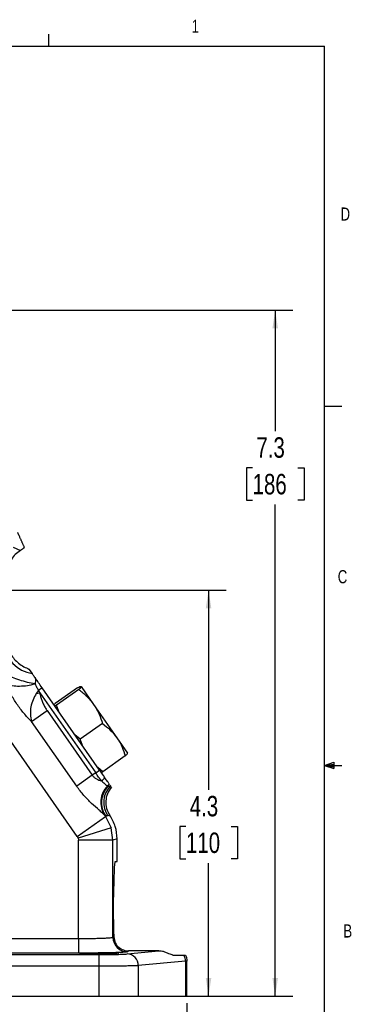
# Model space of a CAD drawing. Header units: inches. Extents: x 0.3 to 16.6, y 0.2 to 10.8.
# Tile 13 of 13: x 14.2 to 16.6, y 3.8 to 10.8. Entities that reach past the tile are written whole.
import ezdxf

# ---------------------------------------------------------------- set-up
doc = ezdxf.new("R2010")
doc.units = ezdxf.units.IN
doc.header["$MEASUREMENT"] = 0
doc.layers.add('BORDER', color=7, linetype='Continuous', lineweight=25)
doc.layers.add('SLD-0', color=7, linetype='Continuous', lineweight=25)
doc.styles.add('SLDTEXTSTYLE0', font='TXT', dxfattribs={"width": 0.75})
doc.dimstyles.new('SLDDIMSTYLE0', dxfattribs={"dimtxt": 0.145833, "dimasz": 0.13, "dimexe": 0, "dimexo": 0.0625, "dimgap": 0.036458, "dimtad": 0, "dimtih": 1, "dimtoh": 1, "dimdec": 1, "dimlfac": 1.5, "dimrnd": 1e-09, "dimzin": 12, "dimdsep": 46, "dimtxsty": 'SLDTEXTSTYLE0', "dimsah": 1, "dimcen": 0.09, "dimadec": 0, "dimazin": 3, "dimtfac": 1, "dimtdec": 1, "dimtofl": 0, "dimtmove": 0, "dimatfit": 3, "dimfxl": 0, "dimfrac": 2, "dimtolj": 1, "dimtzin": 12, "dimarcsym": 0})

# ---------------------------------------------------------------- blocks, each defined once
blk = doc.blocks.new('_D')
at = {"layer": 'SLD-0'}
for p, q in [((12.7388, 8.7583), (16.1493, 8.7583)), ((16.0243, 8.7583), (16.0243, 7.8962)), ((15.8627, 7.6349), (15.8184, 7.6349)), ((15.8184, 7.6349), (15.8184, 7.4032)), ((16.186, 7.6349), (16.2303, 7.6349)), ((16.2303, 7.6349), (16.2303, 7.4032)), ((15.8184, 7.4032), (15.8627, 7.4032)), ((16.0243, 3.8671), (16.0243, 7.3736)), ((16.2303, 7.4032), (16.186, 7.4032)), ((15.0961, 3.8671), (16.1493, 3.8671))]:
    blk.add_line(p, q, dxfattribs=at)
for points in [[(16.0243, 8.7583), (16.0043, 8.6283), (16.0443, 8.6283)], [(16.0243, 3.8671), (16.0443, 3.9971), (16.0043, 3.9971)]]:
    blk.add_solid(points, dxfattribs=at)
at = {"layer": 'SLD-0', "char_height": 0.14583, "attachment_point": 1, "style": 'SLDTEXTSTYLE0'}
for s, insert in [('7.3', (15.8897, 7.8524)), ('186', (15.8627, 7.5912))]:
    blk.add_mtext(s, dxfattribs=dict(at, insert=insert))
blk = doc.blocks.new('_D_3')
at = {"layer": 'SLD-0'}
for p, q in [((12.7719, 3.9701), (12.7719, 3.0034)), ((15.3942, 3.8171), (15.3942, 3.0034)), ((12.7719, 3.1284), (13.4799, 3.1284)), ((13.652, 3.1284), (13.6076, 3.1284)), ((13.6076, 3.1284), (13.6076, 2.8967)), ((13.9752, 3.1284), (14.0196, 3.1284)), ((14.0196, 3.1284), (14.0196, 2.8967)), ((15.3942, 3.1284), (14.1473, 3.1284)), ((13.6076, 2.8967), (13.652, 2.8967)), ((14.0196, 2.8967), (13.9752, 2.8967))]:
    blk.add_line(p, q, dxfattribs=at)
for points in [[(12.7719, 3.1284), (12.9019, 3.1084), (12.9019, 3.1484)], [(15.3942, 3.1284), (15.2642, 3.1484), (15.2642, 3.1084)]]:
    blk.add_solid(points, dxfattribs=at)
at = {"layer": 'SLD-0', "char_height": 0.14583, "attachment_point": 1, "style": 'SLDTEXTSTYLE0'}
for s, insert in [('3.9', (13.679, 3.346)), ('100', (13.652, 3.0847))]:
    blk.add_mtext(s, dxfattribs=dict(at, insert=insert))
blk = doc.blocks.new('_D_4')
at = {"layer": 'SLD-0'}
for p, q in [((12.7162, 6.7617), (15.6732, 6.7617)), ((15.5482, 6.7617), (15.5482, 5.339)), ((15.3866, 5.0777), (15.3422, 5.0777)), ((15.3422, 5.0777), (15.3422, 4.846)), ((15.7098, 5.0777), (15.7542, 5.0777)), ((15.7542, 5.0777), (15.7542, 4.846)), ((15.3422, 4.846), (15.3866, 4.846)), ((15.7542, 4.846), (15.7098, 4.846)), ((15.5482, 3.8671), (15.5482, 4.8165)), ((15.0961, 3.8671), (15.6732, 3.8671))]:
    blk.add_line(p, q, dxfattribs=at)
for points in [[(15.5482, 6.7617), (15.5282, 6.6317), (15.5682, 6.6317)], [(15.5482, 3.8671), (15.5682, 3.9971), (15.5282, 3.9971)]]:
    blk.add_solid(points, dxfattribs=at)
at = {"layer": 'SLD-0', "char_height": 0.14583, "attachment_point": 1, "style": 'SLDTEXTSTYLE0'}
for s, insert in [('4.3', (15.4136, 5.2953)), ('110', (15.3866, 5.034))]:
    blk.add_mtext(s, dxfattribs=dict(at, insert=insert))

msp = doc.modelspace()

# ---------------------------------------------------------------- linework, layer by layer
at = {"color": 7, "linetype": 'Continuous', "lineweight": 25}
for p, q in [((14.1534, 7.0684), (14.2045, 7.0451)), ((14.2653, 6.1999), (14.2883, 6.1671)), ((14.3335, 6.0476), (14.3178, 6.0252)), ((14.3593, 6.0657), (14.3335, 6.0476)), ((14.3335, 6.0476), (14.342, 6.0307)), ((14.7702, 5.4787), (14.3593, 6.0657)), ((14.6123, 6.0665), (14.4524, 5.9546)), ((14.6208, 6.0543), (14.4609, 5.9424)), ((14.6378, 6.0753), (14.7273, 5.9475)), ((14.3178, 6.0252), (14.342, 6.0307)), ((14.342, 6.0307), (14.7423, 5.4591)), ((14.2833, 5.8249), (14.3948, 5.903)), ((14.3948, 5.903), (14.7177, 5.4419)), ((14.4435, 5.9454), (14.4524, 5.9546)), ((14.4609, 5.9424), (14.4492, 5.9371)), ((14.4782, 5.8959), (14.4609, 5.9424)), ((14.7273, 5.9475), (14.8935, 5.7101)), ((14.6103, 5.0066), (14.0415, 5.8188)), ((14.6061, 5.3638), (14.2833, 5.8249)), ((14.7913, 5.8109), (14.6314, 5.6989)), ((14.6314, 5.6989), (14.5932, 5.7316)), ((14.6472, 5.6544), (14.6314, 5.6989)), ((14.8935, 5.7101), (14.9701, 5.6006)), ((14.9532, 5.5797), (14.7933, 5.4677)), ((14.7423, 5.4591), (14.7702, 5.4787)), ((14.7933, 5.4677), (14.7565, 5.4984)), ((14.7177, 5.4419), (14.6061, 5.3638)), ((14.7423, 5.4591), (14.7177, 5.4419)), ((14.7816, 5.4625), (14.7933, 5.4677)), ((14.8264, 5.3662), (14.8296, 5.3637)), ((14.8296, 5.3637), (14.8432, 5.3621)), ((14.8432, 5.3621), (14.8528, 5.3609)), ((14.848, 5.3677), (14.8452, 5.3716)), ((14.8528, 5.3609), (14.848, 5.3677)), ((14.6103, 5.0066), (14.8121, 5.1479)), ((14.8053, 5.1577), (14.8121, 5.1479)), ((14.8126, 5.1521), (14.8053, 5.1577)), ((14.8288, 5.1532), (14.8121, 5.1479)), ((14.8121, 5.1479), (14.8515, 5.068)), ((14.8288, 5.1532), (14.8126, 5.1521)), ((14.8436, 5.1554), (14.8288, 5.1532)), ((14.8515, 5.068), (14.6165, 4.9939)), ((14.8651, 4.9799), (14.8515, 5.068)), ((14.6103, 5.0066), (14.6165, 4.9939)), ((14.6165, 4.9939), (14.6187, 4.9799)), ((14.8952, 4.9893), (14.8651, 4.9799)), ((14.8952, 4.8271), (14.8952, 4.9893)), ((14.6187, 4.2782), (14.6187, 4.9799)), ((14.8651, 4.9799), (14.6187, 4.9799)), ((14.8651, 4.287), (14.8651, 4.9799)), ((14.8806, 4.8271), (14.8952, 4.8271)), ((14.8696, 4.4137), (14.8696, 4.5737)), ((14.8651, 4.287), (14.871, 4.2905)), ((13.7297, 4.2782), (14.6187, 4.2782)), ((14.6187, 4.2782), (14.6187, 4.1742)), ((13.4515, 4.1639), (14.7636, 4.1639)), ((14.6187, 4.1742), (13.7297, 4.1742)), ((14.7636, 4.1639), (14.7636, 4.0806)), ((14.9658, 4.1679), (15.1935, 4.1893)), ((14.9795, 4.1893), (14.969, 4.183)), ((15.1935, 4.1893), (14.9795, 4.1893)), ((15.2942, 4.1604), (15.3709, 4.1604)), ((14.7636, 4.0806), (13.4515, 4.0806)), ((14.7636, 4.0806), (14.7636, 3.8671)), ((15.3834, 4.1162), (15.0461, 4.0846)), ((15.0461, 4.0846), (15.0461, 3.8671)), ((15.3942, 4.1177), (15.3834, 4.1162)), ((15.3834, 4.1162), (15.3834, 3.8671)), ((15.3942, 3.8671), (15.3942, 4.1179)), ((10.7802, 3.8671), (14.7636, 3.8671)), ((14.7636, 3.8671), (15.0461, 3.8671)), ((15.0461, 3.8671), (15.3834, 3.8671)), ((15.3834, 3.8671), (15.3942, 3.8671))]:
    msp.add_line(p, q, dxfattribs=at)
at = {"color": 8, "linetype": 'Continuous', "lineweight": 25}
msp.add_arc((14.3292, 6.4139), 0.2502, 188.40976, 260.57296, dxfattribs=at)
at = {"color": 7, "linetype": 'Continuous', "lineweight": 25}
for centre, radius, start, end in [((14.7002, 5.5172), 0.1418, 305.5403, 319.4179), ((14.9429, 5.2491), 0.1652, 134.83269, 213.59135), ((14.9494, 5.2476), 0.1668, 135.91389, 214.93499), ((14.9656, 5.2487), 0.1668, 137.21442, 214.93444), ((14.7655, 5.4266), 0.0857, 315.26155, 328.20218), ((14.7698, 5.4217), 0.0834, 315.86232, 328.39573), ((14.782, 5.4187), 0.0834, 317.16267, 322.27615), ((14.9692, 4.2871), 0.1041, 180.05913, 269.90595), ((14.9636, 4.0855), 0.0825, 359.42359, 88.44064), ((15.2973, 4.1157), 0.0861, 0.34874, 31.28135)]:
    msp.add_arc(centre, radius, start, end, dxfattribs=at)
for centre, start_param, end_param in [((14.8806, 4.5737), 0, 1.570796), ((14.8806, 4.4137), 1.570796, 2.078998)]:
    msp.add_ellipse(centre, major_axis=(0, 0.2533), ratio=0.043661, start_param=start_param, end_param=end_param, dxfattribs=at)
msp.add_ellipse((14.7666, 4.1691), major_axis=(0.1406, 0), ratio=0.026186, dxfattribs=at)
for points, knots in [([(14.2316, 7.0692), (14.2305, 7.0718), (14.2282, 7.0769), (14.2247, 7.0847), (14.2212, 7.0926), (14.2177, 7.1005), (14.2141, 7.1086), (14.2105, 7.1166), (14.2069, 7.1248), (14.2032, 7.1332), (14.1993, 7.1418), (14.1959, 7.1495), (14.1929, 7.1561), (14.1905, 7.1615), (14.1886, 7.1659), (14.1869, 7.1696), (14.1861, 7.1714), (14.1857, 7.1723), (14.1855, 7.1727), (14.1854, 7.1729)], [0, 0, 0, 0, 0.128893, 0.24758, 0.35606, 0.460836, 0.561397, 0.651069, 0.729854, 0.81243, 0.879757, 0.931849, 0.960787, 0.981614, 0.994427, 0.997962, 0.999112, 0.999576, 1, 1, 1, 1]), ([(14.2045, 7.0451), (14.1914, 7.0364), (14.1652, 7.019), (14.1373, 6.9804), (14.1197, 6.936), (14.1191, 6.9045), (14.1188, 6.8887)], [0, 0, 0, 0, 0.2495239, 0.4993542, 0.7493402, 1, 1, 1, 1]), ([(14.2316, 7.0692), (14.2278, 7.0644), (14.22, 7.0549), (14.2097, 7.0484), (14.2045, 7.0451)], [0, 0, 0, 0, 0.499969, 1, 1, 1, 1]), ([(14.1014, 6.4698), (14.1001, 6.4553), (14.0976, 6.4269), (14.1031, 6.3842), (14.1151, 6.3433), (14.1342, 6.3048), (14.1595, 6.2703), (14.1912, 6.2399), (14.2266, 6.2156), (14.253, 6.2049), (14.2653, 6.1999)], [0, 0, 0, 0, 0.127638, 0.250004, 0.375464, 0.500003, 0.62578, 0.75001, 0.88392, 1, 1, 1, 1]), ([(14.3095, 6.094), (14.2909, 6.0973), (14.2536, 6.1039), (14.1982, 6.1203), (14.1457, 6.1398), (14.1166, 6.1544), (14.1019, 6.1618)], [0, 0, 0, 0, 0.247091, 0.496105, 0.745903, 1, 1, 1, 1]), ([(14.2883, 6.1671), (14.2888, 6.1663), (14.2899, 6.1647), (14.2971, 6.1544), (14.3064, 6.1412), (14.3125, 6.1324)], [0, 0, 0, 0, 0.244982, 0.500072, 1, 1, 1, 1]), ([(14.3125, 6.1324), (14.3123, 6.1267), (14.3118, 6.1154), (14.3103, 6.101), (14.3095, 6.094)], [0, 0, 0, 0, 0.509118, 1, 1, 1, 1]), ([(14.3593, 6.0657), (14.3506, 6.0781), (14.3332, 6.1029), (14.3194, 6.1226), (14.3125, 6.1324)], [0, 0, 0, 0, 0.500695, 1, 1, 1, 1]), ([(14.1, 6.0919), (14.1149, 6.088), (14.1443, 6.0803), (14.1974, 6.0776), (14.2534, 6.0814), (14.2909, 6.0898), (14.3095, 6.094)], [0, 0, 0, 0, 0.254126, 0.503975, 0.752997, 1, 1, 1, 1]), ([(14.2833, 5.8249), (14.2648, 5.8444), (14.2277, 5.8835), (14.1782, 5.9495), (14.1345, 6.0194), (14.1115, 6.0678), (14.1, 6.0919)], [0, 0, 0, 0, 0.250086, 0.500078, 0.750037, 1, 1, 1, 1]), ([(14.3095, 6.094), (14.3126, 6.0862), (14.3188, 6.0705), (14.3286, 6.0553), (14.3335, 6.0476)], [0, 0, 0, 0, 0.497616, 1, 1, 1, 1]), ([(14.6123, 6.0665), (14.6189, 6.0697), (14.6323, 6.0761), (14.6359, 6.0755), (14.6378, 6.0753)], [0, 0, 0, 0, 0.495458, 1, 1, 1, 1]), ([(14.6378, 6.0753), (14.6379, 6.0751), (14.6384, 6.0739), (14.6352, 6.0686), (14.6257, 6.0591), (14.6208, 6.0543)], [0, 0, 0, 0, 0.070094, 0.530786, 1, 1, 1, 1]), ([(14.6208, 6.0543), (14.6406, 6.0387), (14.6805, 6.0072), (14.7116, 5.9675), (14.7273, 5.9475)], [0, 0, 0, 0, 0.495458, 1, 1, 1, 1]), ([(14.3178, 6.0252), (14.3093, 6.0104), (14.2918, 5.9801), (14.2776, 5.9299), (14.273, 5.8767), (14.2798, 5.8424), (14.2833, 5.8249)], [0, 0, 0, 0, 0.232349, 0.477889, 0.732645, 1, 1, 1, 1]), ([(14.342, 6.0307), (14.3441, 6.0215), (14.3483, 6.0033), (14.3566, 5.9766), (14.3671, 5.9508), (14.3796, 5.926), (14.3898, 5.9106), (14.3948, 5.903)], [0, 0, 0, 0, 0.202458, 0.40258, 0.602849, 0.802727, 1, 1, 1, 1]), ([(14.7273, 5.9475), (14.7293, 5.9446), (14.7444, 5.9226), (14.7686, 5.8781), (14.7837, 5.8334), (14.7913, 5.8109)], [0, 0, 0, 0, 0.0701, 0.53079, 1, 1, 1, 1]), ([(14.7913, 5.8109), (14.8104, 5.7963), (14.8489, 5.7668), (14.8785, 5.7291), (14.8935, 5.7101)], [0, 0, 0, 0, 0.495458, 1, 1, 1, 1]), ([(14.8935, 5.7101), (14.8953, 5.7074), (14.9097, 5.6865), (14.9324, 5.6441), (14.9462, 5.6013), (14.9532, 5.5797)], [0, 0, 0, 0, 0.0700981, 0.5307886, 1, 1, 1, 1]), ([(14.9532, 5.5797), (14.9584, 5.5848), (14.969, 5.5952), (14.9697, 5.5988), (14.9701, 5.6006)], [0, 0, 0, 0, 0.495458, 1, 1, 1, 1]), ([(14.8079, 5.425), (14.802, 5.4334), (14.7903, 5.4501), (14.7769, 5.4692), (14.7702, 5.4787)], [0, 0, 0, 0, 0.501873, 1, 1, 1, 1]), ([(14.7177, 5.4419), (14.7221, 5.4367), (14.7308, 5.4262), (14.7533, 5.4115), (14.7709, 5.4057), (14.7826, 5.4018)], [0, 0, 0, 0, 0.251108, 0.501033, 1, 1, 1, 1]), ([(14.7826, 5.4018), (14.7762, 5.4109), (14.7636, 5.4286), (14.7493, 5.4491), (14.7423, 5.4591)], [0, 0, 0, 0, 0.507548, 1, 1, 1, 1]), ([(14.8384, 5.3814), (14.837, 5.3833), (14.8343, 5.3873), (14.8247, 5.401), (14.8145, 5.4154), (14.8079, 5.425)], [0, 0, 0, 0, 0.243016, 0.501495, 1, 1, 1, 1]), ([(14.8053, 5.1577), (14.8006, 5.1625), (14.7911, 5.1721), (14.7593, 5.1997), (14.7132, 5.2407), (14.6561, 5.2976), (14.6228, 5.3418), (14.6061, 5.3638)], [0, 0, 0, 0, 0.124686, 0.250316, 0.499903, 0.749837, 1, 1, 1, 1]), ([(14.7826, 5.4018), (14.7902, 5.3954), (14.8023, 5.385), (14.8182, 5.3731), (14.8233, 5.3688), (14.8264, 5.3662)], [0, 0, 0, 0, 0.396858, 0.631989, 1, 1, 1, 1]), ([(14.8545, 5.3584), (14.8436, 5.3427), (14.8225, 5.3128), (14.812, 5.2586), (14.8168, 5.2039), (14.8345, 5.1718), (14.8436, 5.1554)], [0, 0, 0, 0, 0.260385, 0.49945, 0.744991, 1, 1, 1, 1]), ([(14.8952, 4.9893), (14.8929, 5.019), (14.8883, 5.0783), (14.8585, 5.1297), (14.8436, 5.1554)], [0, 0, 0, 0, 0.5001043, 1, 1, 1, 1]), ([(14.6187, 4.2782), (14.6338, 4.2782), (14.6644, 4.2783), (14.7093, 4.2788), (14.752, 4.2796), (14.7835, 4.2805), (14.8054, 4.2813), (14.8202, 4.282), (14.8337, 4.2828), (14.8471, 4.2838), (14.8603, 4.2852), (14.8634, 4.2863), (14.8651, 4.287)], [0, 0, 0, 0, 0.120101, 0.243422, 0.369967, 0.499742, 0.56004, 0.623422, 0.689888, 0.759437, 0.863803, 1, 1, 1, 1]), ([(14.871, 4.2905), (14.8735, 4.2755), (14.8787, 4.2446), (14.9054, 4.2145), (14.9335, 4.1979), (14.9583, 4.1905), (14.9728, 4.1897), (14.9795, 4.1893)], [0, 0, 0, 0, 0.2715833, 0.5627749, 0.7792499, 0.8970147, 1, 1, 1, 1]), ([(14.969, 4.183), (14.967, 4.1824), (14.9629, 4.1813), (14.9416, 4.1797), (14.9084, 4.1781), (14.8628, 4.1767), (14.8076, 4.1756), (14.7462, 4.1748), (14.6825, 4.1743), (14.6396, 4.1742), (14.6187, 4.1742)], [0, 0, 0, 0, 0.117003, 0.240615, 0.369057, 0.500054, 0.631042, 0.759459, 0.883036, 1, 1, 1, 1]), ([(14.7636, 4.1639), (14.7857, 4.164), (14.8311, 4.1641), (14.8926, 4.165), (14.9416, 4.1663), (14.9579, 4.1674), (14.9658, 4.1679)], [0, 0, 0, 0, 0.243268, 0.499953, 0.756665, 1, 1, 1, 1]), ([(15.2942, 4.1604), (15.286, 4.1623), (15.2734, 4.1652), (15.2454, 4.1784), (15.2229, 4.1858), (15.2053, 4.189), (15.1963, 4.1892), (15.1935, 4.1893)], [0, 0, 0, 0, 0.4409351, 0.6678825, 0.8380592, 0.9505585, 1, 1, 1, 1]), ([(15.3709, 4.1604), (15.373, 4.1604), (15.3774, 4.1604), (15.3814, 4.1604), (15.3821, 4.1604), (15.3825, 4.1604)], [0, 0, 0, 0, 0.311383, 0.654131, 1, 1, 1, 1]), ([(15.3825, 4.1604), (15.386, 4.1534), (15.3928, 4.14), (15.3938, 4.125), (15.3942, 4.1177)], [0, 0, 0, 0, 0.517869, 1, 1, 1, 1]), ([(15.0461, 4.0846), (15.0404, 4.0843), (15.0294, 4.0837), (15.006, 4.083), (14.9832, 4.0825), (14.9627, 4.0821), (14.9357, 4.0816), (14.9005, 4.0812), (14.842, 4.0808), (14.7947, 4.0807), (14.7636, 4.0806)], [0, 0, 0, 0, 0.1400871, 0.2701774, 0.3513947, 0.428158, 0.5004667, 0.6289787, 0.7552008, 1, 1, 1, 1])]:
    msp.add_open_spline(points, degree=3, knots=knots, dxfattribs=at)
at = {"layer": 'BORDER'}
for p, q in [((14.4073, 10.6421), (14.4073, 10.7269)), ((0.6263, 10.6421), (16.3763, 10.6421)), ((16.3763, 0.3921), (16.3763, 10.6421)), ((16.3763, 8.0753), (16.5013, 8.0753)), ((16.3763, 5.5128), (16.4434, 5.5368)), ((16.3763, 5.5128), (16.4434, 5.5218)), ((16.3763, 5.5128), (16.5013, 5.5128)), ((16.3763, 5.5128), (16.4434, 5.4902)), ((16.3763, 5.5128), (16.4434, 5.5025)), ((16.4434, 5.5368), (16.4434, 5.4902))]:
    msp.add_line(p, q, dxfattribs=at)

# ---------------------------------------------------------------- texts
at = {"color": 7, "linetype": 'Continuous', "lineweight": 0, "char_height": 0.0937, "attachment_point": 1, "style": 'SLDTEXTSTYLE0'}
for s, insert in [('1', (15.4274, 10.8301)), ('D', (16.4913, 9.491)), ('C', (16.4712, 6.9051)), ('B', (16.5115, 4.3791))]:
    msp.add_mtext(s, dxfattribs=dict(at, insert=insert))

# ---------------------------------------------------------------- dimensions: what is measured, and where the dimension line sits
at = {"layer": 'SLD-0'}
for base, p1, picture, middle in [((16.0243, 3.8671), (12.6888, 8.7583), '_D', (16.0243, 7.6349)), ((15.5482, 3.8671), (12.6662, 6.7617), '_D_4', (15.5482, 5.0777))]:
    dim = msp.add_linear_dim(base=base, p1=p1, p2=(15.0461, 3.8671), angle=90, dimstyle='SLDDIMSTYLE0', dxfattribs=at)
    dim.commit()
    dim.dimension.update_dxf_attribs({"geometry": picture, "text_midpoint": middle, "dimtype": 160})
dim = msp.add_linear_dim(base=(15.3942, 3.1284), p1=(12.7719, 4.0201), p2=(15.3942, 3.8671), dimstyle='SLDDIMSTYLE0', dxfattribs=at)
dim.commit()
dim.dimension.update_dxf_attribs({"geometry": '_D_3', "text_midpoint": (13.8136, 3.1284), "dimtype": 160})

doc.saveas('drawing.dxf')
